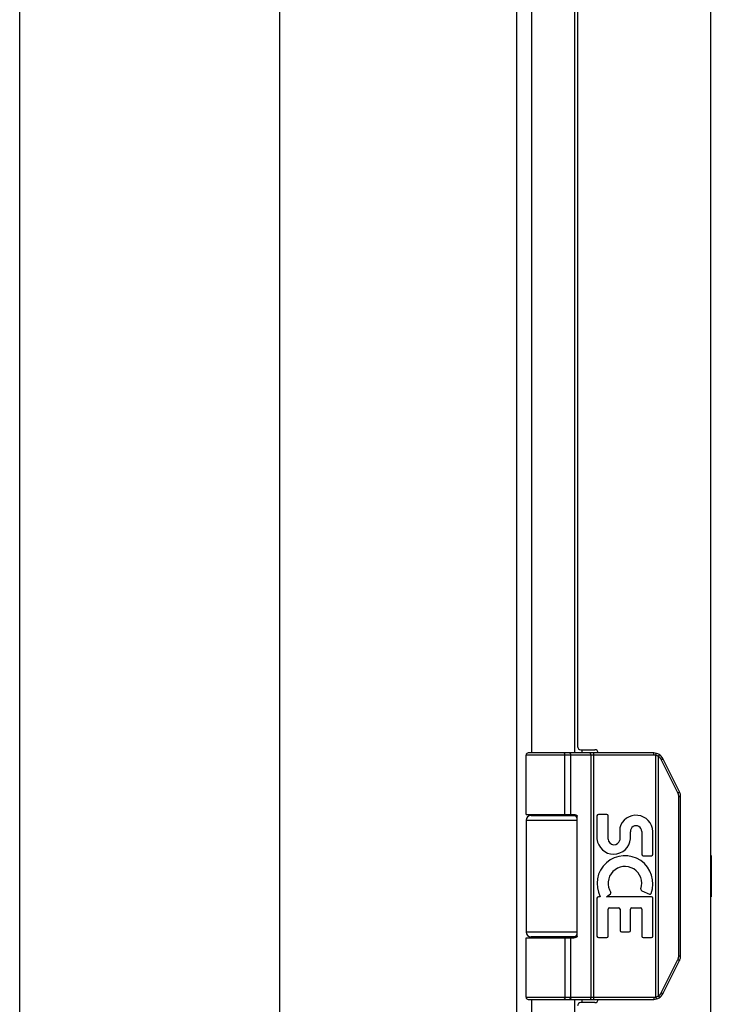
# Model space of a CAD drawing. Header units: inches. Extents: x 0 to 61.8, y 0 to 40.
# Tile 6 of 16: x 0 to 4.2, y 19.3 to 25.3. Entities that reach past the tile are written whole.
import ezdxf

# ---------------------------------------------------------------- set-up
doc = ezdxf.new("R2010")
doc.units = ezdxf.units.IN
doc.header["$LTSCALE"] = 3.4
doc.header["$MEASUREMENT"] = 0
doc.layers.get('0').update_dxf_attribs({"linetype": 'CONTINUOUS'})
doc.layers.add('02___PRT_ALL_AXES', color=7, linetype='CONTINUOUS')
doc.layers.add('06___PRT_ALL_SURFS', color=7, linetype='CONTINUOUS')

msp = doc.modelspace()

# ---------------------------------------------------------------- linework, layer by layer
at = {"color": 7, "linetype": 'Continuous'}
for p, q in [((0, 0), (0, 40)), ((3.8612, 20.8341), (3.0839, 20.8341)), ((3.8612, 20.8471), (3.0969, 20.8471)), ((3.3143, 20.8471), (3.3142, 20.8471)), ((3.3145, 20.8471), (3.3143, 20.8471)), ((3.3146, 20.8471), (3.3144, 20.8471)), ((3.3147, 20.8471), (3.3145, 20.8471)), ((3.3148, 20.8471), (3.3146, 20.8471)), ((3.3208, 20.4721), (3.3208, 20.8343)), ((3.3208, 20.4721), (3.3208, 20.8343)), ((3.3567, 20.4721), (3.3567, 20.8341)), ((3.477, 20.8423), (3.4769, 20.8427)), ((3.477, 20.842), (3.477, 20.8423)), ((3.4771, 20.8416), (3.477, 20.842)), ((3.4771, 20.8413), (3.4771, 20.8416)), ((3.4771, 20.8409), (3.4771, 20.8413)), ((3.4772, 20.8405), (3.4771, 20.8409)), ((3.4772, 20.8402), (3.4772, 20.8405)), ((3.4772, 20.8398), (3.4772, 20.8402)), ((3.4773, 20.8394), (3.4772, 20.8398)), ((3.4773, 20.839), (3.4773, 20.8394)), ((3.4773, 20.8386), (3.4773, 20.839)), ((3.4773, 20.8382), (3.4773, 20.8386)), ((3.4773, 20.8377), (3.4773, 20.8382)), ((3.4774, 20.8373), (3.4773, 20.8377)), ((3.4774, 20.8369), (3.4774, 20.8373)), ((3.4774, 20.8365), (3.4774, 20.8369)), ((3.4774, 20.836), (3.4774, 20.8365)), ((3.4774, 20.8356), (3.4774, 20.836)), ((3.4774, 20.8352), (3.4774, 20.8356)), ((3.4774, 20.8348), (3.4774, 20.8352)), ((3.4774, 20.8343), (3.4774, 20.8348)), ((3.4774, 20.8343), (3.4774, 19.3599)), ((3.4966, 19.3471), (3.4966, 20.8471)), ((3.8612, 20.8341), (3.8612, 20.8471)), ((3.8732, 20.8326), (3.8763, 20.8453)), ((3.8732, 19.3616), (3.8732, 20.8326)), ((3.8905, 20.8258), (3.8907, 20.8262)), ((3.8905, 19.3684), (3.8905, 20.8258)), ((3.8907, 20.8262), (3.8911, 20.8267)), ((3.8911, 20.8267), (3.8914, 20.8272)), ((3.8914, 20.8272), (3.8917, 20.8278)), ((3.8917, 20.8278), (3.8921, 20.8283)), ((3.8921, 20.8283), (3.8924, 20.8288)), ((3.8924, 20.8288), (3.8926, 20.8292)), ((3.8926, 20.8292), (3.8928, 20.8295)), ((3.8928, 20.8295), (3.893, 20.8298)), ((3.893, 20.8298), (3.8932, 20.8302)), ((3.8932, 20.8302), (3.8934, 20.8305)), ((3.8934, 20.8305), (3.8936, 20.8308)), ((3.8936, 20.8308), (3.8937, 20.8311)), ((3.8937, 20.8311), (3.8939, 20.8314)), ((3.8939, 20.8314), (3.8941, 20.8318)), ((3.8941, 20.8318), (3.8942, 20.8321)), ((3.8942, 20.8321), (3.8944, 20.8323)), ((3.8944, 20.8323), (3.8946, 20.8326)), ((3.8946, 20.8326), (3.8947, 20.8329)), ((3.8947, 20.8329), (3.8948, 20.8332)), ((3.8948, 20.8332), (3.895, 20.8334)), ((3.9073, 20.8067), (3.9079, 20.807)), ((4.0085, 20.6045), (3.9073, 20.8067)), ((3.9079, 20.807), (3.9087, 20.8074)), ((3.9087, 20.8074), (3.9094, 20.8078)), ((3.9094, 20.8078), (3.9101, 20.8082)), ((3.9101, 20.8082), (3.9108, 20.8086)), ((3.9108, 20.8086), (3.9115, 20.8089)), ((3.9115, 20.8089), (3.9122, 20.8093)), ((3.9122, 20.8093), (3.9127, 20.8096)), ((3.9127, 20.8096), (3.9131, 20.8098)), ((3.9131, 20.8098), (3.9135, 20.8101)), ((3.9135, 20.8101), (3.914, 20.8103)), ((3.914, 20.8103), (3.9144, 20.8105)), ((3.9144, 20.8105), (3.9146, 20.8107)), ((3.9146, 20.8107), (3.9148, 20.8108)), ((3.9148, 20.8108), (3.9151, 20.811)), ((3.9151, 20.811), (3.9153, 20.8111)), ((3.9153, 20.8111), (3.9155, 20.8112)), ((3.9155, 20.8112), (3.9157, 20.8114)), ((3.9157, 20.8114), (3.9159, 20.8115)), ((4.0183, 20.6103), (3.9172, 20.8126)), ((4.0096, 20.6051), (4.0103, 20.6055)), ((4.0103, 20.6055), (4.0111, 20.6059)), ((4.0111, 20.6059), (4.0118, 20.6062)), ((4.0118, 20.6062), (4.0125, 20.6066)), ((4.0125, 20.6066), (4.0131, 20.607)), ((4.0131, 20.607), (4.0136, 20.6072)), ((4.0136, 20.6072), (4.0141, 20.6075)), ((4.0137, 20.5823), (4.0249, 20.5823)), ((4.0137, 19.6119), (4.0137, 20.5823)), ((4.0141, 20.6075), (4.0145, 20.6077)), ((4.0145, 20.6077), (4.015, 20.608)), ((4.015, 20.608), (4.0154, 20.6082)), ((4.0157, 20.6084), (4.016, 20.6086)), ((4.016, 20.6086), (4.0162, 20.6087)), ((4.0162, 20.6087), (4.0164, 20.6089)), ((4.0164, 20.6089), (4.0166, 20.609)), ((4.0166, 20.609), (4.0168, 20.6091)), ((4.0168, 20.6091), (4.017, 20.6092)), ((4.0249, 19.6119), (4.0249, 20.5823)), ((3.1139, 20.4671), (3.3926, 20.4671)), ((3.3948, 19.7321), (3.3948, 20.4621)), ((3.0839, 20.4371), (3.3948, 20.4371)), ((3.3948, 19.7571), (3.0839, 19.7571)), ((3.0839, 19.7221), (3.3749, 19.7221)), ((3.3926, 19.7271), (3.1139, 19.7271)), ((3.3567, 19.3601), (3.3567, 19.7221)), ((4.0137, 19.6119), (4.0249, 19.6119)), ((3.9073, 19.3875), (4.0085, 19.5897)), ((3.9172, 19.3816), (4.0183, 19.5839)), ((4.0085, 19.5897), (4.0094, 19.5892)), ((4.0094, 19.5892), (4.0102, 19.5888)), ((4.0102, 19.5888), (4.0109, 19.5884)), ((4.0109, 19.5884), (4.0116, 19.5881)), ((4.0116, 19.5881), (4.0123, 19.5877)), ((4.0123, 19.5877), (4.013, 19.5873)), ((4.013, 19.5873), (4.0135, 19.5871)), ((4.0135, 19.5871), (4.0139, 19.5868)), ((4.0139, 19.5868), (4.0144, 19.5865)), ((4.0144, 19.5865), (4.0148, 19.5863)), ((4.0154, 19.586), (4.0156, 19.5858)), ((4.0156, 19.5858), (4.0159, 19.5857)), ((4.0159, 19.5857), (4.0161, 19.5856)), ((4.0161, 19.5856), (4.0163, 19.5854)), ((4.0163, 19.5854), (4.0165, 19.5853)), ((4.0165, 19.5853), (4.0167, 19.5852)), ((3.0839, 19.3601), (3.8612, 19.3601)), ((3.4774, 19.3599), (3.4774, 19.3594)), ((3.4774, 19.3594), (3.4774, 19.359)), ((3.4774, 19.359), (3.4774, 19.3586)), ((3.8612, 19.3601), (3.8612, 19.3471)), ((3.8732, 19.3616), (3.8763, 19.3489)), ((3.8905, 19.3684), (3.8908, 19.3679)), ((3.8908, 19.3679), (3.8912, 19.3673)), ((3.8912, 19.3673), (3.8915, 19.3668)), ((3.8915, 19.3668), (3.8919, 19.3663)), ((3.8919, 19.3663), (3.8922, 19.3657)), ((3.8922, 19.3657), (3.8925, 19.3652)), ((3.8925, 19.3652), (3.8927, 19.3649)), ((3.8927, 19.3649), (3.8929, 19.3645)), ((3.8929, 19.3645), (3.8931, 19.3642)), ((3.8931, 19.3642), (3.8933, 19.3639)), ((3.8933, 19.3639), (3.8935, 19.3635)), ((3.8935, 19.3635), (3.8937, 19.3632)), ((3.8937, 19.3632), (3.8938, 19.3629)), ((3.8938, 19.3629), (3.894, 19.3626)), ((3.894, 19.3626), (3.8942, 19.3623)), ((3.8942, 19.3623), (3.8943, 19.362)), ((3.8943, 19.362), (3.8945, 19.3617)), ((3.8945, 19.3617), (3.8946, 19.3614)), ((3.8946, 19.3614), (3.8948, 19.3612)), ((3.9073, 19.3875), (3.9083, 19.387)), ((3.9083, 19.387), (3.909, 19.3866)), ((3.909, 19.3866), (3.9098, 19.3862)), ((3.9098, 19.3862), (3.9105, 19.3858)), ((3.9105, 19.3858), (3.9112, 19.3854)), ((3.9112, 19.3854), (3.9119, 19.3851)), ((3.9119, 19.3851), (3.9123, 19.3848)), ((3.9123, 19.3848), (3.9128, 19.3845)), ((3.9128, 19.3845), (3.9133, 19.3843)), ((3.9133, 19.3843), (3.9137, 19.384)), ((3.9137, 19.384), (3.9141, 19.3838)), ((3.9141, 19.3838), (3.9144, 19.3837)), ((3.9144, 19.3837), (3.9146, 19.3835)), ((3.9146, 19.3835), (3.9148, 19.3834)), ((3.9148, 19.3834), (3.9151, 19.3832)), ((3.9151, 19.3832), (3.9153, 19.3831)), ((3.9153, 19.3831), (3.9155, 19.383)), ((3.9155, 19.383), (3.9157, 19.3828)), ((3.0969, 19.3471), (3.8612, 19.3471)), ((3.3143, 19.3471), (3.3142, 19.3471)), ((3.3145, 19.3471), (3.3143, 19.3471)), ((3.3146, 19.3471), (3.3144, 19.3471)), ((3.3147, 19.3471), (3.3145, 19.3471)), ((3.3148, 19.3471), (3.3146, 19.3471)), ((3.3149, 19.3472), (3.3148, 19.3471)), ((3.4771, 19.3526), (3.477, 19.3522)), ((3.477, 19.3522), (3.477, 19.3519)), ((3.4772, 19.3537), (3.4771, 19.3533)), ((3.4771, 19.3533), (3.4771, 19.3529)), ((3.4771, 19.3529), (3.4771, 19.3526)), ((3.4773, 19.3548), (3.4772, 19.3544)), ((3.4772, 19.3544), (3.4772, 19.354)), ((3.4772, 19.354), (3.4772, 19.3537)), ((3.4774, 19.3569), (3.4773, 19.3565)), ((3.4773, 19.3565), (3.4773, 19.356)), ((3.4773, 19.356), (3.4773, 19.3556)), ((3.4773, 19.3556), (3.4773, 19.3552)), ((3.4773, 19.3552), (3.4773, 19.3548)), ((3.4774, 19.3586), (3.4774, 19.3582)), ((3.4774, 19.3582), (3.4774, 19.3577)), ((3.4774, 19.3577), (3.4774, 19.3573)), ((3.4774, 19.3573), (3.4774, 19.3569))]:
    msp.add_line(p, q, dxfattribs=at)
at = {"color": 3, "linetype": 'Continuous'}
for p, q in [((3.0254, 31.0371), (3.0254, 9.1571)), ((1.5813, 30.9771), (1.5813, 9.2171)), ((4.2069, 30.9471), (4.2069, 9.2471)), ((3.1173, 29.0971), (3.1173, 20.8471)), ((3.3803, 20.8471), (3.3803, 29.0971)), ((3.3969, 29.0571), (3.3969, 20.8871)), ((3.4169, 20.8671), (3.5019, 20.8671)), ((3.4262, 20.8471), (3.4262, 20.8671)), ((3.1173, 20.4721), (3.1173, 20.4671)), ((3.3803, 20.4671), (3.3803, 20.4718)), ((3.1173, 19.7271), (3.1173, 19.7221)), ((3.3803, 19.7224), (3.3803, 19.7271)), ((3.1173, 19.3471), (3.1173, 11.0971)), ((3.3803, 11.0971), (3.3803, 19.3471)), ((3.5019, 19.3271), (3.4169, 19.3271)), ((3.4262, 19.3271), (3.4262, 19.3471))]:
    msp.add_line(p, q, dxfattribs=at)
at = {"color": 7, "linetype": 'Continuous'}
for points in [[(3.3208, 20.8343), (3.3208, 20.8345), (3.3208, 20.8348), (3.3208, 20.835), (3.3208, 20.8352), (3.3208, 20.8354), (3.3207, 20.8356), (3.3207, 20.8358), (3.3207, 20.836), (3.3207, 20.8363), (3.3207, 20.8365), (3.3207, 20.8367), (3.3206, 20.8369), (3.3206, 20.8371), (3.3206, 20.8373), (3.3206, 20.8375), (3.3205, 20.8377), (3.3205, 20.838), (3.3205, 20.8382), (3.3204, 20.8384), (3.3204, 20.8386), (3.3204, 20.8388), (3.3203, 20.839), (3.3203, 20.8392), (3.3202, 20.8394), (3.3202, 20.8396), (3.3201, 20.8398), (3.3201, 20.84), (3.32, 20.8402), (3.32, 20.8403), (3.3199, 20.8405), (3.3199, 20.8407), (3.3198, 20.8409), (3.3198, 20.8411), (3.3197, 20.8413), (3.3196, 20.8415), (3.3196, 20.8416), (3.3195, 20.8418), (3.3194, 20.842), (3.3194, 20.8422), (3.3193, 20.8423), (3.3192, 20.8425), (3.3192, 20.8427), (3.3191, 20.8428), (3.319, 20.843), (3.3189, 20.8431), (3.3189, 20.8433), (3.3188, 20.8434), (3.3187, 20.8436), (3.3186, 20.8437), (3.3185, 20.8439), (3.3185, 20.844), (3.3184, 20.8442), (3.3183, 20.8443), (3.3182, 20.8444), (3.3181, 20.8446), (3.318, 20.8447), (3.3179, 20.8448), (3.3179, 20.8449), (3.3178, 20.8451), (3.3177, 20.8452), (3.3176, 20.8453), (3.3175, 20.8454), (3.3174, 20.8455), (3.3173, 20.8456), (3.3172, 20.8457), (3.3171, 20.8458), (3.317, 20.8459), (3.3169, 20.846), (3.3168, 20.8461), (3.3167, 20.8462), (3.3166, 20.8462), (3.3165, 20.8463), (3.3164, 20.8464), (3.3163, 20.8465), (3.3162, 20.8465), (3.3161, 20.8466), (3.316, 20.8466), (3.3159, 20.8467), (3.3158, 20.8467), (3.3156, 20.8468), (3.3155, 20.8468), (3.3154, 20.8469), (3.3153, 20.8469), (3.3152, 20.847), (3.3151, 20.847), (3.315, 20.847), (3.3149, 20.847), (3.3148, 20.8471)], [(3.3208, 20.8343), (3.3208, 20.8345), (3.3207, 20.8348), (3.3207, 20.835), (3.3207, 20.8352), (3.3207, 20.8354), (3.3207, 20.8356), (3.3207, 20.8358), (3.3207, 20.836), (3.3207, 20.8363), (3.3206, 20.8365), (3.3206, 20.8367), (3.3206, 20.8369), (3.3206, 20.8371), (3.3206, 20.8373), (3.3205, 20.8375), (3.3205, 20.8377), (3.3205, 20.838), (3.3204, 20.8382), (3.3204, 20.8384), (3.3204, 20.8386), (3.3203, 20.8388), (3.3203, 20.839), (3.3202, 20.8392), (3.3202, 20.8394), (3.3201, 20.8396), (3.3201, 20.8398), (3.3201, 20.84), (3.32, 20.8402), (3.3199, 20.8403), (3.3199, 20.8405), (3.3198, 20.8407), (3.3198, 20.8409), (3.3197, 20.8411), (3.3197, 20.8413), (3.3196, 20.8415), (3.3195, 20.8416), (3.3195, 20.8418), (3.3194, 20.842), (3.3193, 20.8422), (3.3193, 20.8423), (3.3192, 20.8425), (3.3191, 20.8427), (3.3191, 20.8428), (3.319, 20.843), (3.3189, 20.8431), (3.3188, 20.8433), (3.3188, 20.8434), (3.3187, 20.8436), (3.3186, 20.8437), (3.3185, 20.8439), (3.3184, 20.844), (3.3183, 20.8442), (3.3183, 20.8443), (3.3182, 20.8444), (3.3181, 20.8446), (3.318, 20.8447), (3.3179, 20.8448), (3.3178, 20.8449), (3.3177, 20.8451), (3.3176, 20.8452), (3.3175, 20.8453), (3.3174, 20.8454), (3.3174, 20.8455), (3.3173, 20.8456), (3.3172, 20.8457), (3.3171, 20.8458), (3.317, 20.8459), (3.3169, 20.846), (3.3168, 20.8461), (3.3167, 20.8462), (3.3166, 20.8462), (3.3165, 20.8463), (3.3164, 20.8464), (3.3162, 20.8465), (3.3161, 20.8465), (3.316, 20.8466), (3.3159, 20.8466), (3.3158, 20.8467), (3.3157, 20.8467), (3.3156, 20.8468), (3.3155, 20.8468), (3.3154, 20.8469), (3.3153, 20.8469), (3.3152, 20.847), (3.3151, 20.847), (3.315, 20.847), (3.3149, 20.847)], [(3.3567, 20.8341), (3.3567, 20.8343), (3.3567, 20.8345), (3.3567, 20.8348), (3.3567, 20.835), (3.3567, 20.8352), (3.3567, 20.8354), (3.3567, 20.8356), (3.3567, 20.8358), (3.3566, 20.836), (3.3566, 20.8363), (3.3566, 20.8365), (3.3566, 20.8367), (3.3565, 20.8369), (3.3565, 20.8371), (3.3564, 20.8373), (3.3564, 20.8375), (3.3564, 20.8377), (3.3563, 20.838), (3.3563, 20.8382), (3.3562, 20.8384), (3.3561, 20.8386), (3.3561, 20.8388), (3.356, 20.839), (3.356, 20.8392), (3.3559, 20.8394), (3.3558, 20.8396), (3.3558, 20.8398), (3.3557, 20.84), (3.3556, 20.8402), (3.3555, 20.8403), (3.3555, 20.8405), (3.3554, 20.8407), (3.3553, 20.8409), (3.3552, 20.8411), (3.3551, 20.8413), (3.355, 20.8415), (3.3549, 20.8416), (3.3548, 20.8418), (3.3547, 20.842), (3.3546, 20.8422), (3.3545, 20.8423), (3.3544, 20.8425), (3.3543, 20.8427), (3.3542, 20.8428), (3.3541, 20.843), (3.354, 20.8431), (3.3539, 20.8433), (3.3537, 20.8434), (3.3536, 20.8436), (3.3535, 20.8437), (3.3534, 20.8439), (3.3533, 20.844), (3.3531, 20.8442), (3.353, 20.8443), (3.3529, 20.8444), (3.3527, 20.8446), (3.3526, 20.8447), (3.3525, 20.8448), (3.3523, 20.8449), (3.3522, 20.8451), (3.3521, 20.8452), (3.3519, 20.8453), (3.3518, 20.8454), (3.3516, 20.8455), (3.3515, 20.8456), (3.3513, 20.8457), (3.3512, 20.8458), (3.3511, 20.8459), (3.3509, 20.846), (3.3507, 20.8461), (3.3506, 20.8462), (3.3504, 20.8462), (3.3503, 20.8463), (3.3501, 20.8464), (3.35, 20.8465), (3.3498, 20.8465), (3.3497, 20.8466), (3.3495, 20.8466), (3.3493, 20.8467), (3.3492, 20.8467), (3.349, 20.8468), (3.3489, 20.8468), (3.3487, 20.8469), (3.3485, 20.8469), (3.3484, 20.847), (3.3482, 20.847), (3.3481, 20.847), (3.3479, 20.847), (3.3477, 20.8471), (3.3476, 20.8471), (3.3474, 20.8471), (3.3472, 20.8471), (3.3471, 20.8471), (3.3469, 20.8471)], [(3.4769, 20.8427), (3.4769, 20.8428), (3.4769, 20.843), (3.4769, 20.8431), (3.4768, 20.8433), (3.4768, 20.8434), (3.4768, 20.8436), (3.4768, 20.8437), (3.4767, 20.8439), (3.4767, 20.844), (3.4767, 20.8442), (3.4767, 20.8443), (3.4766, 20.8444), (3.4766, 20.8446), (3.4766, 20.8447), (3.4766, 20.8448), (3.4765, 20.8449), (3.4765, 20.8451), (3.4765, 20.8452), (3.4764, 20.8453), (3.4764, 20.8454), (3.4764, 20.8455), (3.4764, 20.8456), (3.4763, 20.8457), (3.4763, 20.8458), (3.4763, 20.8459), (3.4762, 20.846), (3.4762, 20.8461), (3.4762, 20.8462), (3.4761, 20.8462), (3.4761, 20.8463), (3.4761, 20.8464), (3.4761, 20.8465), (3.476, 20.8465), (3.476, 20.8466), (3.476, 20.8466), (3.4759, 20.8467), (3.4759, 20.8467), (3.4759, 20.8468), (3.4758, 20.8468), (3.4758, 20.8469), (3.4758, 20.8469), (3.4757, 20.847), (3.4757, 20.847), (3.4757, 20.847), (3.4756, 20.847), (3.4756, 20.8471), (3.4756, 20.8471), (3.4755, 20.8471), (3.4755, 20.8471), (3.4755, 20.8471), (3.4754, 20.8471)], [(3.8905, 20.8258), (3.89, 20.8261), (3.8895, 20.8264), (3.889, 20.8267), (3.8885, 20.827), (3.8879, 20.8272), (3.8874, 20.8275), (3.8869, 20.8278), (3.8864, 20.828), (3.8859, 20.8283), (3.8853, 20.8285), (3.8848, 20.8288), (3.8843, 20.829), (3.8837, 20.8292), (3.8832, 20.8295), (3.8826, 20.8297), (3.8821, 20.8299), (3.8816, 20.8301), (3.881, 20.8303), (3.8805, 20.8305), (3.8799, 20.8307), (3.8794, 20.8309), (3.8788, 20.8311), (3.8782, 20.8313), (3.8777, 20.8315), (3.8771, 20.8316), (3.8766, 20.8318), (3.876, 20.8319), (3.8754, 20.8321), (3.8749, 20.8322), (3.8743, 20.8324), (3.8737, 20.8325), (3.8732, 20.8326)], [(3.9073, 20.8067), (3.9071, 20.8072), (3.9068, 20.8077), (3.9066, 20.8082), (3.9063, 20.8086), (3.9061, 20.8091), (3.9058, 20.8096), (3.9055, 20.81), (3.9052, 20.8105), (3.905, 20.8109), (3.9047, 20.8114), (3.9044, 20.8118), (3.9041, 20.8123), (3.9038, 20.8127), (3.9035, 20.8132), (3.9032, 20.8136), (3.9029, 20.814), (3.9025, 20.8145), (3.9022, 20.8149), (3.9019, 20.8153), (3.9015, 20.8157), (3.9012, 20.8161), (3.9009, 20.8165), (3.9005, 20.817), (3.9002, 20.8174), (3.8998, 20.8178), (3.8994, 20.8182), (3.8991, 20.8185), (3.8987, 20.8189), (3.8983, 20.8193), (3.898, 20.8197), (3.8976, 20.8201), (3.8972, 20.8204), (3.8968, 20.8208), (3.8964, 20.8212), (3.896, 20.8215), (3.8956, 20.8219), (3.8952, 20.8222), (3.8948, 20.8226), (3.8944, 20.8229), (3.894, 20.8233), (3.8935, 20.8236), (3.8931, 20.8239), (3.8927, 20.8243), (3.8923, 20.8246), (3.8918, 20.8249), (3.8914, 20.8252), (3.8909, 20.8255), (3.8905, 20.8258)], [(3.895, 20.8334), (3.895, 20.8336), (3.8951, 20.8337), (3.8951, 20.8338), (3.8952, 20.8339), (3.8952, 20.834), (3.8953, 20.8342), (3.8954, 20.8343), (3.8954, 20.8344), (3.8954, 20.8345), (3.8955, 20.8346), (3.8955, 20.8347), (3.8956, 20.8348), (3.8956, 20.8349), (3.8957, 20.835), (3.8957, 20.8351), (3.8957, 20.8352), (3.8958, 20.8353), (3.8958, 20.8354), (3.8958, 20.8354), (3.8958, 20.8355), (3.8959, 20.8356), (3.8959, 20.8357), (3.8959, 20.8358), (3.8959, 20.8358), (3.8959, 20.8359), (3.896, 20.836), (3.896, 20.836), (3.896, 20.8361), (3.896, 20.8361), (3.896, 20.8362), (3.896, 20.8362), (3.896, 20.8363), (3.896, 20.8363), (3.896, 20.8364), (3.896, 20.8364), (3.896, 20.8364), (3.896, 20.8365), (3.896, 20.8365), (3.896, 20.8365), (3.896, 20.8366), (3.8959, 20.8366), (3.8959, 20.8366), (3.8959, 20.8366)], [(3.9159, 20.8115), (3.916, 20.8115), (3.916, 20.8116), (3.9161, 20.8116), (3.9162, 20.8117), (3.9163, 20.8117), (3.9164, 20.8118), (3.9164, 20.8118), (3.9165, 20.8119), (3.9166, 20.8119), (3.9166, 20.812), (3.9167, 20.812), (3.9167, 20.8121), (3.9168, 20.8121), (3.9168, 20.8121), (3.9169, 20.8122), (3.9169, 20.8122), (3.917, 20.8123), (3.917, 20.8123), (3.917, 20.8123), (3.917, 20.8123), (3.9171, 20.8124), (3.9171, 20.8124), (3.9171, 20.8124), (3.9171, 20.8124), (3.9171, 20.8125), (3.9171, 20.8125), (3.9172, 20.8125), (3.9172, 20.8125), (3.9172, 20.8125), (3.9172, 20.8126)], [(4.0085, 20.6045), (4.0086, 20.6046), (4.0096, 20.6051)], [(4.0137, 20.5823), (4.0137, 20.5829), (4.0137, 20.5834), (4.0136, 20.584), (4.0136, 20.5845), (4.0136, 20.5851), (4.0136, 20.5856), (4.0135, 20.5862), (4.0135, 20.5867), (4.0134, 20.5873), (4.0134, 20.5878), (4.0133, 20.5883), (4.0132, 20.5889), (4.0132, 20.5894), (4.0131, 20.59), (4.013, 20.5905), (4.0129, 20.591), (4.0128, 20.5916), (4.0127, 20.5921), (4.0126, 20.5926), (4.0125, 20.5932), (4.0124, 20.5937), (4.0122, 20.5942), (4.0121, 20.5948), (4.012, 20.5953), (4.0118, 20.5958), (4.0117, 20.5964), (4.0115, 20.5969), (4.0113, 20.5974), (4.0112, 20.5979), (4.011, 20.5984), (4.0108, 20.599), (4.0106, 20.5995), (4.0104, 20.6), (4.0102, 20.6005), (4.01, 20.601), (4.0098, 20.6015), (4.0096, 20.602), (4.0094, 20.6025), (4.0092, 20.603), (4.0089, 20.6035), (4.0087, 20.604), (4.0085, 20.6045)], [(4.0154, 20.6082), (4.0155, 20.6083), (4.0157, 20.6084)], [(4.017, 20.6092), (4.0171, 20.6093), (4.0172, 20.6093), (4.0173, 20.6094), (4.0173, 20.6094), (4.0174, 20.6095), (4.0175, 20.6095), (4.0176, 20.6096), (4.0176, 20.6096), (4.0177, 20.6097), (4.0177, 20.6097), (4.0178, 20.6098), (4.0179, 20.6098), (4.0179, 20.6099), (4.018, 20.6099), (4.018, 20.6099), (4.018, 20.61), (4.0181, 20.61), (4.0181, 20.61), (4.0181, 20.6101), (4.0182, 20.6101), (4.0182, 20.6101), (4.0182, 20.6101), (4.0182, 20.6102), (4.0183, 20.6102), (4.0183, 20.6102), (4.0183, 20.6102), (4.0183, 20.6103), (4.0183, 20.6103), (4.0183, 20.6103), (4.0183, 20.6103)], [(3.0839, 20.4721), (3.3749, 20.4721), (3.3756, 20.4721), (3.3763, 20.4721), (3.3769, 20.4721), (3.3776, 20.472), (3.3782, 20.472), (3.3788, 20.472), (3.3794, 20.4719), (3.38, 20.4719), (3.3805, 20.4718), (3.3811, 20.4717), (3.3816, 20.4717), (3.3821, 20.4716), (3.3826, 20.4715), (3.383, 20.4714), (3.3834, 20.4714), (3.3839, 20.4713), (3.3843, 20.4712), (3.3847, 20.4711), (3.3851, 20.471), (3.3854, 20.4709), (3.3858, 20.4708), (3.3861, 20.4707), (3.3865, 20.4706), (3.3868, 20.4705), (3.3871, 20.4704), (3.3874, 20.4703), (3.3877, 20.4702), (3.388, 20.4701), (3.3882, 20.4699), (3.3885, 20.4698), (3.3888, 20.4697), (3.389, 20.4696), (3.3893, 20.4695), (3.3895, 20.4694), (3.3897, 20.4692), (3.3899, 20.4691), (3.3901, 20.469), (3.3903, 20.4689), (3.3905, 20.4688), (3.3907, 20.4686), (3.3909, 20.4685), (3.3911, 20.4684), (3.3912, 20.4683), (3.3914, 20.4681), (3.3916, 20.468), (3.3917, 20.4679), (3.3919, 20.4678), (3.392, 20.4676), (3.3922, 20.4675), (3.3923, 20.4674), (3.3924, 20.4673), (3.3925, 20.4672), (3.3927, 20.467), (3.3928, 20.4669), (3.3929, 20.4668), (3.393, 20.4667), (3.3931, 20.4666), (3.3932, 20.4664), (3.3933, 20.4663), (3.3934, 20.4662), (3.3935, 20.4661), (3.3935, 20.466), (3.3936, 20.4658), (3.3937, 20.4657), (3.3938, 20.4656), (3.3938, 20.4655), (3.3939, 20.4654), (3.394, 20.4653), (3.394, 20.4652), (3.3941, 20.465), (3.3942, 20.4649), (3.3942, 20.4648), (3.3943, 20.4647), (3.3943, 20.4646), (3.3944, 20.4645), (3.3944, 20.4644), (3.3944, 20.4643), (3.3945, 20.4641), (3.3945, 20.464), (3.3945, 20.4639), (3.3946, 20.4638), (3.3946, 20.4637), (3.3946, 20.4636), (3.3947, 20.4635), (3.3947, 20.4634), (3.3947, 20.4633), (3.3947, 20.4632), (3.3947, 20.4631), (3.3948, 20.463), (3.3948, 20.4628), (3.3948, 20.4627), (3.3948, 20.4626), (3.3948, 20.4625), (3.3948, 20.4624), (3.3948, 20.4623), (3.3948, 20.4622), (3.3948, 20.4621)], [(3.3208, 19.7221), (3.3208, 19.3599), (3.3208, 19.3597), (3.3207, 19.3594), (3.3207, 19.3592), (3.3207, 19.359), (3.3207, 19.3588), (3.3207, 19.3586), (3.3207, 19.3584), (3.3207, 19.3582), (3.3207, 19.3579), (3.3206, 19.3577), (3.3206, 19.3575), (3.3206, 19.3573), (3.3206, 19.3571), (3.3206, 19.3569), (3.3205, 19.3567), (3.3205, 19.3565), (3.3205, 19.3562), (3.3204, 19.356), (3.3204, 19.3558), (3.3204, 19.3556), (3.3203, 19.3554), (3.3203, 19.3552), (3.3202, 19.355), (3.3202, 19.3548), (3.3201, 19.3546), (3.3201, 19.3544), (3.3201, 19.3542), (3.32, 19.354), (3.3199, 19.3539), (3.3199, 19.3537), (3.3198, 19.3535), (3.3198, 19.3533), (3.3197, 19.3531), (3.3197, 19.3529), (3.3196, 19.3527), (3.3195, 19.3526), (3.3195, 19.3524), (3.3194, 19.3522), (3.3193, 19.352), (3.3193, 19.3519), (3.3192, 19.3517), (3.3191, 19.3515), (3.3191, 19.3514), (3.319, 19.3512), (3.3189, 19.3511), (3.3188, 19.3509), (3.3188, 19.3508), (3.3187, 19.3506), (3.3186, 19.3505), (3.3185, 19.3503), (3.3184, 19.3502), (3.3183, 19.35), (3.3183, 19.3499), (3.3182, 19.3498), (3.3181, 19.3496), (3.318, 19.3495), (3.3179, 19.3494), (3.3178, 19.3493), (3.3177, 19.3491), (3.3176, 19.349), (3.3175, 19.3489), (3.3174, 19.3488), (3.3174, 19.3487), (3.3173, 19.3486), (3.3172, 19.3485), (3.3171, 19.3484), (3.317, 19.3483), (3.3169, 19.3482), (3.3168, 19.3481), (3.3167, 19.348), (3.3166, 19.348), (3.3165, 19.3479), (3.3164, 19.3478), (3.3162, 19.3478), (3.3161, 19.3477), (3.316, 19.3476), (3.3159, 19.3476), (3.3158, 19.3475), (3.3157, 19.3475), (3.3156, 19.3474), (3.3155, 19.3474), (3.3154, 19.3473), (3.3153, 19.3473), (3.3152, 19.3472), (3.3151, 19.3472), (3.315, 19.3472), (3.3149, 19.3472)], [(3.3208, 19.7221), (3.3208, 19.3599), (3.3208, 19.3597), (3.3208, 19.3594), (3.3208, 19.3592), (3.3208, 19.359), (3.3208, 19.3588), (3.3207, 19.3586), (3.3207, 19.3584), (3.3207, 19.3582), (3.3207, 19.3579), (3.3207, 19.3577), (3.3207, 19.3575), (3.3206, 19.3573), (3.3206, 19.3571), (3.3206, 19.3569), (3.3206, 19.3567), (3.3205, 19.3565), (3.3205, 19.3562), (3.3205, 19.356), (3.3204, 19.3558), (3.3204, 19.3556), (3.3204, 19.3554), (3.3203, 19.3552), (3.3203, 19.355), (3.3202, 19.3548), (3.3202, 19.3546), (3.3201, 19.3544), (3.3201, 19.3542), (3.32, 19.354), (3.32, 19.3539), (3.3199, 19.3537), (3.3199, 19.3535), (3.3198, 19.3533), (3.3198, 19.3531), (3.3197, 19.3529), (3.3196, 19.3527), (3.3196, 19.3526), (3.3195, 19.3524), (3.3194, 19.3522), (3.3194, 19.352), (3.3193, 19.3519), (3.3192, 19.3517), (3.3192, 19.3515), (3.3191, 19.3514), (3.319, 19.3512), (3.3189, 19.3511), (3.3189, 19.3509), (3.3188, 19.3508), (3.3187, 19.3506), (3.3186, 19.3505), (3.3185, 19.3503), (3.3185, 19.3502), (3.3184, 19.35), (3.3183, 19.3499), (3.3182, 19.3498), (3.3181, 19.3496), (3.318, 19.3495), (3.3179, 19.3494), (3.3179, 19.3493), (3.3178, 19.3491), (3.3177, 19.349), (3.3176, 19.3489), (3.3175, 19.3488), (3.3174, 19.3487), (3.3173, 19.3486), (3.3172, 19.3485), (3.3171, 19.3484), (3.317, 19.3483), (3.3169, 19.3482), (3.3168, 19.3481), (3.3167, 19.348), (3.3166, 19.348), (3.3165, 19.3479), (3.3164, 19.3478), (3.3163, 19.3478), (3.3162, 19.3477), (3.3161, 19.3476), (3.316, 19.3476), (3.3159, 19.3475), (3.3158, 19.3475), (3.3156, 19.3474), (3.3155, 19.3474), (3.3154, 19.3473), (3.3153, 19.3473), (3.3152, 19.3472), (3.3151, 19.3472), (3.315, 19.3472), (3.3149, 19.3472)], [(3.3948, 19.7321), (3.3948, 19.732), (3.3948, 19.7319), (3.3948, 19.7318), (3.3948, 19.7317), (3.3948, 19.7316), (3.3948, 19.7315), (3.3948, 19.7314), (3.3948, 19.7312), (3.3947, 19.7311), (3.3947, 19.731), (3.3947, 19.7309), (3.3947, 19.7308), (3.3947, 19.7307), (3.3946, 19.7306), (3.3946, 19.7305), (3.3946, 19.7304), (3.3945, 19.7303), (3.3945, 19.7302), (3.3945, 19.7301), (3.3944, 19.7299), (3.3944, 19.7298), (3.3944, 19.7297), (3.3943, 19.7296), (3.3943, 19.7295), (3.3942, 19.7294), (3.3942, 19.7293), (3.3941, 19.7292), (3.394, 19.729), (3.394, 19.7289), (3.3939, 19.7288), (3.3938, 19.7287), (3.3938, 19.7286), (3.3937, 19.7285), (3.3936, 19.7284), (3.3935, 19.7282), (3.3935, 19.7281), (3.3934, 19.728), (3.3933, 19.7279), (3.3932, 19.7278), (3.3931, 19.7276), (3.393, 19.7275), (3.3929, 19.7274), (3.3928, 19.7273), (3.3927, 19.7272), (3.3925, 19.727), (3.3924, 19.7269), (3.3923, 19.7268), (3.3922, 19.7267), (3.392, 19.7266), (3.3919, 19.7264), (3.3917, 19.7263), (3.3916, 19.7262), (3.3914, 19.7261), (3.3912, 19.7259), (3.3911, 19.7258), (3.3909, 19.7257), (3.3907, 19.7256), (3.3905, 19.7254), (3.3903, 19.7253), (3.3901, 19.7252), (3.3899, 19.7251), (3.3897, 19.725), (3.3895, 19.7248), (3.3893, 19.7247), (3.389, 19.7246), (3.3888, 19.7245), (3.3885, 19.7244), (3.3882, 19.7243), (3.388, 19.7241), (3.3877, 19.724), (3.3874, 19.7239), (3.3871, 19.7238), (3.3868, 19.7237), (3.3865, 19.7236), (3.3861, 19.7235), (3.3858, 19.7234), (3.3854, 19.7233), (3.3851, 19.7232), (3.3847, 19.7231), (3.3843, 19.723), (3.3839, 19.7229), (3.3834, 19.7228), (3.383, 19.7228), (3.3826, 19.7227), (3.3821, 19.7226), (3.3816, 19.7225), (3.3811, 19.7225), (3.3805, 19.7224), (3.38, 19.7223), (3.3794, 19.7223), (3.3788, 19.7222), (3.3782, 19.7222), (3.3776, 19.7222), (3.3769, 19.7221), (3.3763, 19.7221), (3.3756, 19.7221), (3.3749, 19.7221)], [(4.0085, 19.5897), (4.0087, 19.5902), (4.0089, 19.5907), (4.0092, 19.5912), (4.0094, 19.5917), (4.0096, 19.5922), (4.0098, 19.5927), (4.01, 19.5932), (4.0102, 19.5937), (4.0104, 19.5942), (4.0106, 19.5947), (4.0108, 19.5952), (4.011, 19.5958), (4.0112, 19.5963), (4.0113, 19.5968), (4.0115, 19.5973), (4.0117, 19.5978), (4.0118, 19.5984), (4.012, 19.5989), (4.0121, 19.5994), (4.0122, 19.6), (4.0124, 19.6005), (4.0125, 19.601), (4.0126, 19.6016), (4.0127, 19.6021), (4.0128, 19.6026), (4.0129, 19.6032), (4.013, 19.6037), (4.0131, 19.6042), (4.0132, 19.6048), (4.0132, 19.6053), (4.0133, 19.6059), (4.0134, 19.6064), (4.0134, 19.6069), (4.0135, 19.6075), (4.0135, 19.608), (4.0136, 19.6086), (4.0136, 19.6091), (4.0136, 19.6097), (4.0136, 19.6102), (4.0137, 19.6108), (4.0137, 19.6113), (4.0137, 19.6119)], [(4.0148, 19.5863), (4.0152, 19.5861), (4.0154, 19.586)], [(4.0167, 19.5852), (4.0169, 19.585), (4.017, 19.585), (4.0171, 19.5849), (4.0172, 19.5849), (4.0173, 19.5848), (4.0173, 19.5848), (4.0174, 19.5847), (4.0175, 19.5847), (4.0176, 19.5846), (4.0176, 19.5846), (4.0177, 19.5845), (4.0177, 19.5845), (4.0178, 19.5844), (4.0179, 19.5844), (4.0179, 19.5843), (4.018, 19.5843), (4.018, 19.5843), (4.018, 19.5842), (4.0181, 19.5842), (4.0181, 19.5842), (4.0181, 19.5841), (4.0182, 19.5841), (4.0182, 19.5841), (4.0182, 19.5841), (4.0182, 19.584), (4.0183, 19.584), (4.0183, 19.584), (4.0183, 19.584), (4.0183, 19.5839), (4.0183, 19.5839), (4.0183, 19.5839), (4.0183, 19.5839)], [(3.3567, 19.3601), (3.3567, 19.3599), (3.3567, 19.3597), (3.3567, 19.3594), (3.3567, 19.3592), (3.3567, 19.359), (3.3567, 19.3588), (3.3567, 19.3586), (3.3567, 19.3584), (3.3566, 19.3582), (3.3566, 19.3579), (3.3566, 19.3577), (3.3566, 19.3575), (3.3565, 19.3573), (3.3565, 19.3571), (3.3564, 19.3569), (3.3564, 19.3567), (3.3564, 19.3565), (3.3563, 19.3562), (3.3563, 19.356), (3.3562, 19.3558), (3.3561, 19.3556), (3.3561, 19.3554), (3.356, 19.3552), (3.356, 19.355), (3.3559, 19.3548), (3.3558, 19.3546), (3.3558, 19.3544), (3.3557, 19.3542), (3.3556, 19.354), (3.3555, 19.3539), (3.3555, 19.3537), (3.3554, 19.3535), (3.3553, 19.3533), (3.3552, 19.3531), (3.3551, 19.3529), (3.355, 19.3527), (3.3549, 19.3526), (3.3548, 19.3524), (3.3547, 19.3522), (3.3546, 19.352), (3.3545, 19.3519), (3.3544, 19.3517), (3.3543, 19.3515), (3.3542, 19.3514), (3.3541, 19.3512), (3.354, 19.3511), (3.3539, 19.3509), (3.3537, 19.3508), (3.3536, 19.3506), (3.3535, 19.3505), (3.3534, 19.3503), (3.3533, 19.3502), (3.3531, 19.35), (3.353, 19.3499), (3.3529, 19.3498), (3.3527, 19.3496), (3.3526, 19.3495), (3.3525, 19.3494), (3.3523, 19.3493), (3.3522, 19.3491), (3.3521, 19.349), (3.3519, 19.3489), (3.3518, 19.3488), (3.3516, 19.3487), (3.3515, 19.3486), (3.3513, 19.3485), (3.3512, 19.3484), (3.3511, 19.3483), (3.3509, 19.3482), (3.3507, 19.3481), (3.3506, 19.348), (3.3504, 19.348), (3.3503, 19.3479), (3.3501, 19.3478), (3.35, 19.3478), (3.3498, 19.3477), (3.3497, 19.3476), (3.3495, 19.3476), (3.3493, 19.3475), (3.3492, 19.3475), (3.349, 19.3474), (3.3489, 19.3474), (3.3487, 19.3473), (3.3485, 19.3473), (3.3484, 19.3472), (3.3482, 19.3472), (3.3481, 19.3472), (3.3479, 19.3472), (3.3477, 19.3471), (3.3476, 19.3471), (3.3474, 19.3471), (3.3472, 19.3471), (3.3471, 19.3471), (3.3469, 19.3471)], [(3.8732, 19.3616), (3.8737, 19.3617), (3.8743, 19.3618), (3.8749, 19.362), (3.8754, 19.3621), (3.876, 19.3623), (3.8766, 19.3624), (3.8771, 19.3626), (3.8777, 19.3627), (3.8782, 19.3629), (3.8788, 19.3631), (3.8794, 19.3633), (3.8799, 19.3635), (3.8805, 19.3637), (3.881, 19.3639), (3.8816, 19.3641), (3.8821, 19.3643), (3.8826, 19.3645), (3.8832, 19.3647), (3.8837, 19.365), (3.8843, 19.3652), (3.8848, 19.3654), (3.8853, 19.3657), (3.8859, 19.3659), (3.8864, 19.3662), (3.8869, 19.3664), (3.8874, 19.3667), (3.8879, 19.367), (3.8885, 19.3672), (3.889, 19.3675), (3.8895, 19.3678), (3.89, 19.3681), (3.8905, 19.3684)], [(3.8905, 19.3684), (3.8909, 19.3687), (3.8914, 19.369), (3.8918, 19.3693), (3.8923, 19.3696), (3.8927, 19.37), (3.8931, 19.3703), (3.8935, 19.3706), (3.894, 19.3709), (3.8944, 19.3713), (3.8948, 19.3716), (3.8952, 19.372), (3.8956, 19.3723), (3.896, 19.3727), (3.8964, 19.373), (3.8968, 19.3734), (3.8972, 19.3738), (3.8976, 19.3741), (3.898, 19.3745), (3.8983, 19.3749), (3.8987, 19.3753), (3.8991, 19.3757), (3.8994, 19.376), (3.8998, 19.3764), (3.9002, 19.3768), (3.9005, 19.3772), (3.9009, 19.3777), (3.9012, 19.3781), (3.9015, 19.3785), (3.9019, 19.3789), (3.9022, 19.3793), (3.9025, 19.3797), (3.9029, 19.3802), (3.9032, 19.3806), (3.9035, 19.381), (3.9038, 19.3815), (3.9041, 19.3819), (3.9044, 19.3824), (3.9047, 19.3828), (3.905, 19.3833), (3.9052, 19.3837), (3.9055, 19.3842), (3.9058, 19.3846), (3.9061, 19.3851), (3.9063, 19.3856), (3.9066, 19.386), (3.9068, 19.3865), (3.9071, 19.387), (3.9073, 19.3875)], [(3.8948, 19.3612), (3.8949, 19.3609), (3.895, 19.3608), (3.895, 19.3606), (3.8951, 19.3605), (3.8951, 19.3604), (3.8952, 19.3603), (3.8952, 19.3602), (3.8953, 19.36), (3.8954, 19.3599), (3.8954, 19.3598), (3.8954, 19.3597), (3.8955, 19.3596), (3.8955, 19.3595), (3.8956, 19.3594), (3.8956, 19.3593), (3.8957, 19.3592), (3.8957, 19.3591), (3.8957, 19.359), (3.8958, 19.3589), (3.8958, 19.3588), (3.8958, 19.3588), (3.8958, 19.3587), (3.8959, 19.3586), (3.8959, 19.3585), (3.8959, 19.3584), (3.8959, 19.3584), (3.8959, 19.3583), (3.896, 19.3582), (3.896, 19.3582), (3.896, 19.3581), (3.896, 19.3581), (3.896, 19.358), (3.896, 19.358), (3.896, 19.3579), (3.896, 19.3579), (3.896, 19.3578), (3.896, 19.3578), (3.896, 19.3578), (3.896, 19.3577), (3.896, 19.3577), (3.896, 19.3577), (3.896, 19.3576), (3.8959, 19.3576), (3.8959, 19.3576), (3.8959, 19.3576)], [(3.9157, 19.3828), (3.9159, 19.3827), (3.916, 19.3827), (3.916, 19.3826), (3.9161, 19.3826), (3.9162, 19.3825), (3.9163, 19.3825), (3.9164, 19.3824), (3.9164, 19.3824), (3.9165, 19.3823), (3.9166, 19.3823), (3.9166, 19.3822), (3.9167, 19.3822), (3.9167, 19.3821), (3.9168, 19.3821), (3.9168, 19.3821), (3.9169, 19.382), (3.9169, 19.382), (3.917, 19.3819), (3.917, 19.3819), (3.917, 19.3819), (3.917, 19.3819), (3.9171, 19.3818), (3.9171, 19.3818), (3.9171, 19.3818), (3.9171, 19.3818), (3.9171, 19.3817), (3.9171, 19.3817), (3.9172, 19.3817), (3.9172, 19.3817), (3.9172, 19.3817), (3.9172, 19.3816)], [(3.477, 19.3519), (3.4769, 19.3515), (3.4769, 19.3514), (3.4769, 19.3512), (3.4769, 19.3511), (3.4768, 19.3509), (3.4768, 19.3508), (3.4768, 19.3506), (3.4768, 19.3505), (3.4767, 19.3503), (3.4767, 19.3502), (3.4767, 19.35), (3.4767, 19.3499), (3.4766, 19.3498), (3.4766, 19.3496), (3.4766, 19.3495), (3.4766, 19.3494), (3.4765, 19.3493), (3.4765, 19.3491), (3.4765, 19.349), (3.4764, 19.3489), (3.4764, 19.3488), (3.4764, 19.3487), (3.4764, 19.3486), (3.4763, 19.3485), (3.4763, 19.3484), (3.4763, 19.3483), (3.4762, 19.3482), (3.4762, 19.3481), (3.4762, 19.348), (3.4761, 19.348), (3.4761, 19.3479), (3.4761, 19.3478), (3.4761, 19.3478), (3.476, 19.3477), (3.476, 19.3476), (3.476, 19.3476), (3.4759, 19.3475), (3.4759, 19.3475), (3.4759, 19.3474), (3.4758, 19.3474), (3.4758, 19.3473), (3.4758, 19.3473), (3.4757, 19.3472), (3.4757, 19.3472), (3.4757, 19.3472), (3.4756, 19.3472), (3.4756, 19.3471), (3.4756, 19.3471), (3.4755, 19.3471), (3.4755, 19.3471), (3.4755, 19.3471), (3.4754, 19.3471)]]:
    msp.add_lwpolyline(points, dxfattribs=at)
at = {"color": 3, "linetype": 'Continuous'}
for centre, start, end in [((3.4169, 20.8871), 180, 270), ((3.5019, 20.8471), 0, 90), ((3.4169, 19.3071), 90, 180), ((3.5019, 19.3471), 270, 360)]:
    msp.add_arc(centre, 0.02, start, end, dxfattribs=at)
at = {"color": 7, "linetype": 'Continuous'}
for centre, radius, start, end in [((3.0969, 20.8341), 0.013, 90, 180), ((3.8612, 20.7846), 0.0625, 26.56505, 90), ((3.8612, 20.7846), 0.0495, 76.05599, 90), ((3.9624, 20.5823), 0.0625, 360, 26.56505), ((3.1139, 20.4371), 0.03, 90, 180), ((3.3689, 20.4371), 0.03, 30.12769, 90), ((3.1139, 19.7571), 0.03, 180, 270), ((3.3689, 19.7571), 0.03, 270, 329.87231), ((3.9624, 19.6119), 0.0625, 333.43495, 0), ((3.0969, 19.3601), 0.013, 180, 270), ((3.8612, 19.4096), 0.0625, 270, 333.43495), ((3.8612, 19.4096), 0.0495, 270, 283.94401)]:
    msp.add_arc(centre, radius, start, end, dxfattribs=at)
at = {"layer": '02___PRT_ALL_AXES', "color": 7, "linetype": 'Continuous'}
for p, q in [((3.0839, 20.4721), (3.0839, 20.8341)), ((3.1634, 20.4721), (3.1634, 20.4671)), ((3.3194, 20.4721), (3.3194, 20.4671)), ((3.5156, 20.4647), (3.5156, 20.3236)), ((3.5759, 20.4731), (3.524, 20.4731)), ((3.5843, 20.3231), (3.5843, 20.4647)), ((3.0839, 20.4371), (3.0839, 19.7571)), ((3.6543, 20.3914), (3.6543, 20.3166)), ((3.7197, 20.3247), (3.7199, 20.3674)), ((3.7884, 20.3697), (3.7884, 20.2301)), ((3.8558, 20.2301), (3.8558, 20.3697)), ((3.7968, 20.2217), (3.8474, 20.2217)), ((3.5156, 19.9638), (3.5156, 19.7323)), ((3.5358, 19.9722), (3.524, 19.9722)), ((3.573, 19.9722), (3.5985, 19.9901)), ((3.8474, 19.9722), (3.573, 19.9722)), ((3.7896, 20.0069), (3.8348, 19.9873)), ((3.8558, 19.7323), (3.8558, 19.9638)), ((3.5927, 19.9048), (3.6474, 19.9048)), ((3.7279, 19.9048), (3.78, 19.9048)), ((3.5843, 19.7323), (3.5843, 19.8964)), ((3.6558, 19.8964), (3.6558, 19.7668)), ((3.7195, 19.7668), (3.7195, 19.8964)), ((3.7884, 19.8964), (3.7884, 19.7323)), ((3.0839, 19.3601), (3.0839, 19.7221)), ((3.1634, 19.7271), (3.1634, 19.7221)), ((3.3194, 19.7271), (3.3194, 19.7221)), ((3.524, 19.7239), (3.5759, 19.7239)), ((3.6642, 19.7584), (3.7111, 19.7584)), ((3.7968, 19.7239), (3.8474, 19.7239))]:
    msp.add_line(p, q, dxfattribs=at)
for centre, radius, start, end in [((3.524, 20.4647), 0.0084, 90, 180), ((3.5759, 20.4647), 0.0084, 0, 90), ((3.7534, 20.3652), 0.1025, 2.53111, 165.20132), ((3.7541, 20.3697), 0.0343, 0, 183.93719), ((3.6176, 20.3337), 0.1025, 185.66158, 354.93654), ((3.6196, 20.3231), 0.0353, 180, 349.42104), ((3.686, 20.0517), 0.17, 339.29666, 207.88167), ((3.7968, 20.2301), 0.0084, 180, 270), ((3.8474, 20.2301), 0.0084, 270, 360), ((3.686, 20.0533), 0.1025, 341.51399, 212.92348), ((3.7939, 20.0172), 0.0112, 161.51399, 247.30195), ((3.524, 19.9638), 0.0084, 90, 180), ((3.5954, 19.9946), 0.0055, 305.0553, 32.92348), ((3.8379, 19.9943), 0.00764, 246.36559, 339.29666), ((3.8474, 19.9638), 0.0084, 0, 90), ((3.5927, 19.8964), 0.0084, 90, 180), ((3.6474, 19.8964), 0.0084, 0, 90), ((3.7279, 19.8964), 0.0084, 90, 180), ((3.78, 19.8964), 0.0084, 0, 90), ((3.524, 19.7323), 0.0084, 180, 270), ((3.5759, 19.7323), 0.0084, 270, 360), ((3.6642, 19.7668), 0.0084, 180, 270), ((3.7111, 19.7668), 0.0084, 270, 360), ((3.7968, 19.7323), 0.0084, 180, 270), ((3.8474, 19.7323), 0.0084, 270, 360)]:
    msp.add_arc(centre, radius, start, end, dxfattribs=at)
at = {"layer": '06___PRT_ALL_SURFS', "color": 7, "linetype": 'Continuous'}
for p, q in [((4.2119, 20.2221), (4.2069, 20.2221)), ((4.2119, 20.2221), (4.2119, 19.9721)), ((4.2119, 20.0971), (4.2069, 20.0971)), ((4.2119, 19.9721), (4.2069, 19.9721))]:
    msp.add_line(p, q, dxfattribs=at)

doc.saveas('drawing.dxf')
